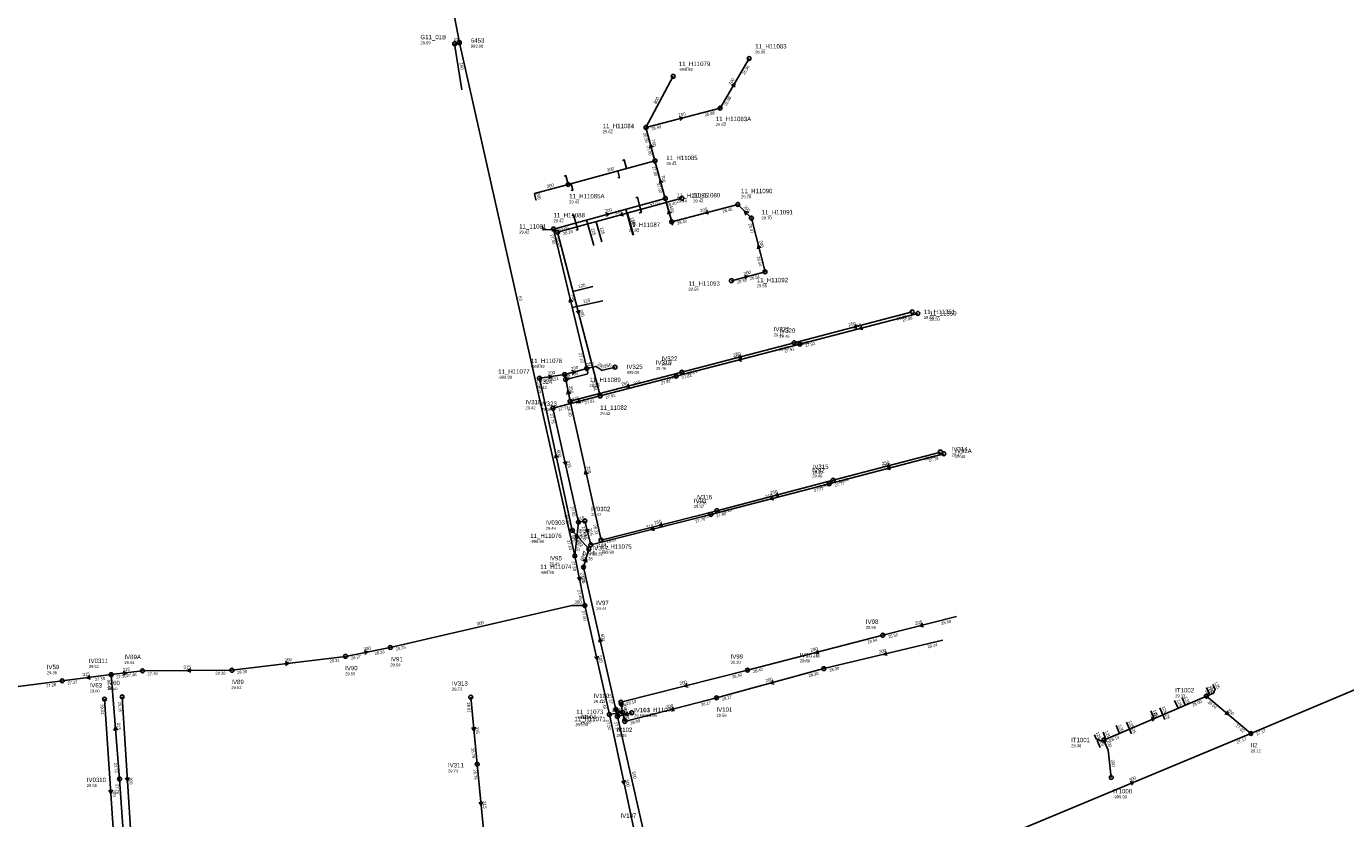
# Model space of a CAD drawing. Header units: metres. Extents: x 179992 to 198392, y 351761 to 369438.
# Tile 19 of 194: x 185247 to 185788, y 353818 to 354142. Entities that reach past the tile are written whole.
import ezdxf

# ---------------------------------------------------------------- set-up
doc = ezdxf.new("R2010")
doc.units = ezdxf.units.M

msp = doc.modelspace()

# ---------------------------------------------------------------- linework, layer by layer
at = {"layer": 'B-WE-RI-GWA-RIOOLLEIDING', "linetype": 'Continuous'}
for points in [[(185476.2, 353905.17), (185486.27, 353860.44)], [(185623.02, 353890.91), (185574.18, 353879.24)], [(185262.03, 353874.25), (185282.08, 353876.79)], [(185294.95, 353878.35), (185282.08, 353876.79)], [(185331.57, 353878.59), (185294.95, 353878.35)], [(185574.18, 353879.24), (185530.18, 353867.27)], [(185486.27, 353860.44), (185498.45, 353803.41)]]:
    msp.add_lwpolyline(points, dxfattribs=at)
at = {"layer": 'B-WE-RI-GWA-RIOOLLEIDING_BETON_300', "linetype": 'Continuous'}
for points in [[(185396.48, 353887.91), (185470.94, 353905.07), (185476.2, 353905.17)], [(185378.15, 353884.29), (185396.48, 353887.91)], [(185749.19, 353852.67), (185837.46, 353889.89)], [(185331.57, 353878.59), (185378.15, 353884.29)], [(185201.59, 353866.5), (185262.03, 353874.25)], [(185491.02, 353865.49), (185491.69, 353861.36)], [(185491.69, 353861.36), (185486.27, 353860.44)], [(185492.59, 353857.58), (185491.69, 353861.36)], [(185653.44, 353812.76), (185749.19, 353852.67)]]:
    msp.add_lwpolyline(points, dxfattribs=at)
at = {"layer": 'B-WE-RI-GWA-RIOOLLEIDING_BETON_500', "linetype": 'Continuous'}
msp.add_lwpolyline([(185476.2, 353905.17), (185472.13, 353925.5)], dxfattribs=at)
at = {"layer": 'B-WE-RI-GWA-RIOOLLEIDING_PVC_200', "linetype": 'Continuous'}
for points in [[(185628.61, 353900.58), (185598.33, 353892.93)], [(185598.33, 353892.93), (185542.88, 353878.63)], [(185542.88, 353878.63), (185491.02, 353865.49)], [(185530.18, 353867.27), (185492.59, 353857.58)], [(185689, 353850), (185731, 353868)], [(185731, 353868), (185749.19, 353852.67)], [(185691.967, 353834.651), (185690.712, 353845.893), (185689, 353850)]]:
    msp.add_lwpolyline(points, dxfattribs=at)
at = {"layer": 'B-WE-RI-GWA-RIOOLLEIDING_PVC_315', "linetype": 'Continuous'}
for points in [[(185285.52, 353834), (185282.08, 353876.79)], [(185429.45, 353867.51), (185432.107, 353840.061)], [(185432.107, 353840.061), (185435.43, 353806.35)], [(185288.23, 353795.13), (185285.52, 353834)]]:
    msp.add_lwpolyline(points, dxfattribs=at)
at = {"layer": 'B-WE-RI-GWA-RIOOLPUT_INSPECTIEPUT'}
for centre in [(185476.2, 353905.17), (185598.33, 353892.93), (185378.15, 353884.29), (185396.48, 353887.91), (185331.57, 353878.59), (185542.88, 353878.63), (185574.18, 353879.24), (185262.03, 353874.25), (185282.08, 353876.79), (185294.95, 353878.35), (185429.45, 353867.51), (185491.02, 353865.49), (185530.18, 353867.27), (185486.27, 353860.44), (185491.69, 353861.36), (185492.59, 353857.58), (185749.19, 353852.67), (185432.11, 353840.06), (185285.52, 353834), (185691.97, 353834.65)]:
    msp.add_circle(centre, 0.8, dxfattribs=at)
at = {"layer": 'B-WE-RI-GWA_STROMINGSRICHTING'}
for points in [[(185474.59, 353916.89), (185474.17, 353915.33), (185473.18, 353916.61)], [(185614.69, 353897.81), (185613.47, 353896.76), (185615.04, 353896.41)], [(185385.76, 353886.53), (185387.32, 353886.1), (185386.04, 353885.11)], [(185571.82, 353886.84), (185570.6, 353885.78), (185572.18, 353885.44)], [(185599.83, 353886.11), (185598.6, 353885.07), (185600.17, 353884.71)], [(185353.34, 353881.98), (185354.86, 353881.44), (185353.52, 353880.55)], [(185481.62, 353884.37), (185481.23, 353882.8), (185480.22, 353884.05)], [(185273.39, 353876.42), (185272.05, 353875.52), (185273.57, 353874.99)], [(185287, 353878.11), (185288.52, 353877.57), (185287.17, 353876.68)], [(185314.7, 353879.2), (185313.26, 353878.47), (185314.7, 353877.76)], [(185553.38, 353874.33), (185552.18, 353873.26), (185553.76, 353872.94)], [(185518.17, 353873.11), (185516.95, 353872.06), (185518.52, 353871.72)], [(185491.88, 353865.09), (185491.35, 353863.42), (185490.34, 353864.84)], [(185512.6, 353863.48), (185511.39, 353862.43), (185512.96, 353862.09)], [(185490.39, 353861.93), (185488.98, 353860.9), (185490.65, 353860.39)], [(185493.26, 353858.13), (185492.14, 353859.47), (185491.74, 353857.77)], [(185708.39, 353859.09), (185710, 353859), (185708.96, 353857.77)], [(185739.46, 353861.81), (185740.1, 353860.33), (185738.53, 353860.71)], [(185284.63, 353854.02), (185283.8, 353855.4), (185283.2, 353853.9)], [(185431.36, 353855.29), (185430.78, 353853.79), (185429.92, 353855.15)], [(185492.76, 353833.48), (185492.36, 353831.92), (185491.36, 353833.18)], [(185699.71, 353832.83), (185701.32, 353832.71), (185700.26, 353831.5)], [(185434.34, 353824.71), (185433.77, 353823.21), (185432.91, 353824.57)]]:
    msp.add_lwpolyline(points, dxfattribs=at)
at = {"layer": 'B-WE-RI-HWA-KOLKAANSLUITLEIDING_PVC', "linetype": 'Continuous'}
for points in [[(185491.921, 354087.387), (185491.842, 354087.676), (185492.277, 354087.795), (185493.256, 354084.202)], [(185468.031, 354080.926), (185467.952, 354081.215), (185468.386, 354081.334), (185469.357, 354077.683)], [(185489.962, 354080.738), (185490.04, 354080.448), (185490.475, 354080.567), (185489.744, 354083.245)], [(185470.79, 354075.512), (185470.869, 354075.222), (185471.304, 354075.341), (185470.573, 354078.019)], [(185497.384, 354072.039), (185497.305, 354072.328), (185497.74, 354072.447), (185498.659, 354069.07)], [(185498.668, 354066.357), (185498.747, 354066.067), (185499.428, 354066.253), (185498.659, 354069.07)], [(185471.262, 354064.902), (185471.183, 354065.192), (185471.617, 354065.31), (185472.537, 354061.931)], [(185459.097, 354060.452), (185458.806, 354060.377), (185459.104, 354059.041), (185462.641, 354059.225), (185463.388, 354059.431)], [(185472.784, 354059.201), (185472.838, 354059), (185473.303, 354059.127), (185472.537, 354061.931)]]:
    msp.add_lwpolyline(points, dxfattribs=at)
at = {"layer": 'B-WE-RI-HWA-KOLKAANSLUITLEIDING_PVC_125', "linetype": 'Continuous'}
for points in [[(185730.968, 353871.507), (185732.129, 353868.797), (185731.971, 353868.402)], [(185711.922, 353863.252), (185713.164, 353860.353)], [(185721.068, 353867.342), (185722.295, 353864.265)], [(185714.001, 353858.399), (185713.164, 353860.353)], [(185688.608, 353853.207), (185689.83, 353850.356)], [(185698.192, 353857.336), (185699.421, 353854.466)], [(185700.255, 353852.52), (185699.421, 353854.466)], [(185687.447, 353846.89), (185686.225, 353849.741), (185686.871, 353850.018)]]:
    msp.add_lwpolyline(points, dxfattribs=at)
at = {"layer": 'B-WE-RI-HWA-RIOOLLEIDING_PVC_125', "linetype": 'Continuous'}
for points in [[(185495.881, 354057.155), (185493.029, 354067.537)], [(185479.878, 354052.684), (185476.964, 354063.141)], [(185512.204, 354060.984), (185511.813, 354062.408)], [(185483.552, 354030.032), (185471.062, 354027.269)]]:
    msp.add_lwpolyline(points, dxfattribs=at)
at = {"layer": 'B-WE-RI-HWA-RIOOLLEIDING_PVC_200', "linetype": 'Continuous'}
for points in [[(185469.357, 354077.683), (185504.97, 354087.346)], [(185456.444, 354071.459), (185456.153, 354071.389), (185455.599, 354073.937), (185469.357, 354077.683)], [(185538.924, 354069.497), (185511.813, 354062.408)], [(185544.501, 354063.92), (185538.924, 354069.497)], [(185550.078, 354041.914), (185544.501, 354063.92)], [(185536.312, 354038.247), (185550.078, 354041.914)]]:
    msp.add_lwpolyline(points, dxfattribs=at)
at = {"layer": 'B-WE-RI-HWA-RIOOLLEIDING_PVC_250', "linetype": 'Continuous'}
for points in [[(185610.361, 354025.466), (185562, 354012.8)], [(185562, 354012.8), (185515.99, 354000.75)], [(185515.99, 354000.75), (185470.17, 353988.84)], [(185468.37, 353997.75), (185470.17, 353988.84)], [(185470.17, 353988.84), (185482.86, 353931.93)], [(185621.93, 353968.04), (185577.97, 353956.45)], [(185577.97, 353956.45), (185530.28, 353943.99)], [(185530.28, 353943.99), (185482.86, 353931.93)]]:
    msp.add_lwpolyline(points, dxfattribs=at)
at = {"layer": 'B-WE-RI-HWA-RIOOLPUT_INSPECTIEPUT'}
for centre in [(185469.36, 354077.68), (185538.92, 354069.5), (185544.5, 354063.92), (185550.08, 354041.91), (185536.31, 354038.25), (185562, 354012.8), (185468.37, 353997.75), (185515.99, 354000.75), (185470.17, 353988.84), (185621.93, 353968.04), (185577.97, 353956.45), (185530.28, 353943.99), (185482.86, 353931.93)]:
    msp.add_circle(centre, 0.8, dxfattribs=at)
at = {"layer": 'B-WE-RI-HWA_STROMINGSRICHTING'}
for points in [[(185526.58, 354067.01), (185525.37, 354065.95), (185526.94, 354065.62)], [(185543.37, 354066.16), (185541.71, 354066.71), (185542.26, 354065.05)], [(185548.34, 354051.7), (185547.29, 354052.92), (185546.95, 354051.34)], [(185541.62, 354040.41), (185543.2, 354040.08), (185541.99, 354039.01)], [(185587.39, 354020.19), (185586.18, 354019.13), (185587.76, 354018.8)], [(185540.21, 354007.84), (185538.99, 354006.78), (185540.57, 354006.44)], [(185470.34, 353991.92), (185469.27, 353993.3), (185468.81, 353991.61)], [(185494.29, 353995.85), (185493.08, 353994.8), (185494.65, 353994.46)], [(185601.16, 353963.31), (185599.95, 353962.24), (185601.53, 353961.92)], [(185477.53, 353959.14), (185476.52, 353960.39), (185476.13, 353958.82)], [(185555.34, 353951.28), (185554.12, 353950.22), (185555.7, 353949.89)], [(185507.79, 353939.01), (185506.57, 353937.96), (185508.14, 353937.62)]]:
    msp.add_lwpolyline(points, dxfattribs=at)
at = {"layer": 'B-WE-RI-PERSLEIDING-RIOOLPUT_INSPECTIEPUT'}
for centre in [(185424.79, 354135.8), (185472.13, 353925.5)]:
    msp.add_circle(centre, 0.8, dxfattribs=at)
at = {"layer": 'B-WE-RI-PERSLEIDING_PP_63', "linetype": 'Continuous'}
for points in [[(185424.79, 354135.8), (185414.66, 354189.25)], [(185422.86, 354135.36), (185424.79, 354135.8)], [(185472.13, 353925.5), (185424.79, 354135.8)]]:
    msp.add_lwpolyline(points, dxfattribs=at)
at = {"layer": 'B-WE-RI-RIOOLLEIDING_BETON_200', "linetype": 'Continuous'}
msp.add_lwpolyline([(185279.33, 353866.73), (185284.59, 353789.4)], dxfattribs=at)
at = {"layer": 'B-WE-RI-RIOOLLEIDING_BETON_300', "linetype": 'Continuous'}
msp.add_lwpolyline([(185286.58, 353867.7), (185290.93, 353798.58)], dxfattribs=at)
at = {"layer": 'B-WE-RI-RIOOLPUT_INSPECTIEPUT'}
for centre in [(185610.36, 354025.47), (185612.71, 354024.85), (185731, 353868), (185279.33, 353866.73), (185286.58, 353867.7), (185689, 353850)]:
    msp.add_circle(centre, 0.8, dxfattribs=at)
at = {"layer": 'B-WE-RI-SWA-RIOOLLEIDING_BETON_400', "linetype": 'Continuous'}
msp.add_lwpolyline([(185511.813, 354062.408), (185509.209, 354071.961)], dxfattribs=at)
at = {"layer": 'B-WE-RI-SWA-RIOOLLEIDING_BETON_500', "linetype": 'Continuous'}
for points in [[(185495.42, 353861.165), (185489.58, 353859.603)], [(185500.628, 353810.803), (185489.58, 353859.603)]]:
    msp.add_lwpolyline(points, dxfattribs=at)
at = {"layer": 'B-WE-RI-SWA-RIOOLLEIDING_BETON_600', "linetype": 'Continuous'}
for points in [[(185471.089, 353935.89), (185457.606, 353998.265)], [(185477.865, 353928.292), (185471.089, 353935.89)], [(185475.681, 353920.812), (185477.865, 353928.292)], [(185488.916, 353862.53), (185475.681, 353920.812)]]:
    msp.add_lwpolyline(points, dxfattribs=at)
at = {"layer": 'B-WE-RI-SWA-RIOOLLEIDING_BETON_700', "linetype": 'Continuous'}
for points in [[(185531.693, 354108.994), (185543.585, 354129.329)], [(185501.272, 354101.075), (185531.693, 354108.994)], [(185504.97, 354087.346), (185501.272, 354101.075)], [(185509.209, 354071.961), (185504.97, 354087.346)], [(185463.388, 354059.431), (185509.209, 354071.961)], [(185477.017, 354002.308), (185463.388, 354059.431)], [(185457.606, 353998.265), (185467.967, 353999.798)], [(185467.967, 353999.798), (185477.017, 354002.308)], [(185477.017, 354002.308), (185477.184, 354001.67), (185477.303, 354001.088), (185477.4, 354000.554), (185477.341, 354000.208), (185477.114, 353999.933), (185476.44, 353999.761), (185468.37, 353997.75)]]:
    msp.add_lwpolyline(points, dxfattribs=at)
at = {"layer": 'B-WE-RI-SWA-RIOOLLEIDING_BETON_800', "linetype": 'Continuous'}
msp.add_lwpolyline([(185512.433, 354122.034), (185501.272, 354101.075)], dxfattribs=at)
at = {"layer": 'B-WE-RI-SWA-RIOOLLEIDING_PP_250', "linetype": 'Continuous'}
msp.add_lwpolyline([(185477.017, 354002.308), (185480.594, 354003.146), (185480.874, 354003.148), (185483.261, 354001.493), (185483.535, 354001.518), (185488.588, 354002.813)], dxfattribs=at)
at = {"layer": 'B-WE-RI-SWA-RIOOLLEIDING_PP_600', "linetype": 'Continuous'}
msp.add_lwpolyline([(185489.58, 353859.603), (185488.916, 353862.53)], dxfattribs=at)
at = {"layer": 'B-WE-RI-SWA-RIOOLLEIDING_PVC_250', "linetype": 'Continuous'}
msp.add_lwpolyline([(185468.37, 353997.75), (185467.967, 353999.798)], dxfattribs=at)
at = {"layer": 'B-WE-RI-SWA-RIOOLPUT_INSPECTIEPUT'}
for centre in [(185543.58, 354129.33), (185512.43, 354122.03), (185531.69, 354108.99), (185501.27, 354101.08), (185504.97, 354087.35), (185509.21, 354071.96), (185463.39, 354059.43), (185511.81, 354062.41), (185457.61, 353998.27), (185467.97, 353999.8), (185477.02, 354002.31), (185488.59, 354002.81), (185471.09, 353935.89), (185477.86, 353928.29), (185475.68, 353920.81), (185488.92, 353862.53), (185489.58, 353859.6), (185495.42, 353861.16)]:
    msp.add_circle(centre, 0.8, dxfattribs=at)
at = {"layer": 'B-WE-RI-SWA_STROMINGSRICHTING'}
for points in [[(185536.29, 354118.28), (185537.64, 354119.16), (185537.53, 354117.55)], [(185514.91, 354105.37), (185516.48, 354105.03), (185515.27, 354103.97)], [(185504.19, 354093.01), (185503.12, 354094.21), (185502.8, 354092.63)], [(185508.17, 354078.46), (185507.09, 354079.65), (185506.78, 354078.07)], [(185484.72, 354066.01), (185486.3, 354065.7), (185485.1, 354064.62)], [(185511.67, 354065.88), (185510.51, 354067.18), (185510.17, 354065.47)], [(185471.24, 354029.64), (185470.2, 354030.87), (185469.84, 354029.3)], [(185461.26, 353999.53), (185462.79, 353999.03), (185461.47, 353998.11)], [(185470.78, 354001.39), (185472.49, 354001.05), (185471.2, 353999.88)], [(185465.36, 353965.82), (185464.35, 353967.08), (185463.95, 353965.52)], [(185475.59, 353923.27), (185476.77, 353924.55), (185477.08, 353922.84)], [(185483.32, 353890.43), (185482.3, 353891.67), (185481.92, 353890.11)], [(185490.35, 353859.72), (185489.25, 353861.07), (185488.83, 353859.37)], [(185493.81, 353861.54), (185492.5, 353860.38), (185494.21, 353860.03)]]:
    msp.add_lwpolyline(points, dxfattribs=at)
at = {"layer": 'B-WE-RI-VWA-PERCEELAANSLUITLEIDING_PVC_125', "linetype": 'Continuous'}
for points in [[(185496.202, 354056.897), (185493.725, 354065.957)], [(185483.205, 354054.176), (185480.866, 354062.443)], [(185479.499, 354035.808), (185471.339, 354033.852)], [(185733.63, 353872.747), (185734.558, 353870.851), (185733.91, 353869.233), (185731, 353868)], [(185717.964, 353866.137), (185719.347, 353862.993)], [(185708.21, 353861.903), (185709.571, 353858.804)], [(185693.939, 353855.912), (185695.364, 353852.727)], [(185685.104, 353852.154), (185685.84, 353850.431), (185686.871, 353850.018), (185687.982, 353849.573), (185689, 353850)]]:
    msp.add_lwpolyline(points, dxfattribs=at)
at = {"layer": 'B-WE-RI-VWA-POMPPUT'}
msp.add_circle((185422.86, 354135.36), 0.8, dxfattribs=at)
at = {"layer": 'B-WE-RI-VWA-RIOOLLEIDING', "linetype": 'Continuous'}
for points in [[(185425.8, 354116.48), (185422.86, 354135.36)], [(185564.33, 354012.23), (185513.68, 353999.11)], [(185472.13, 353925.5), (185473.6, 353939.27)]]:
    msp.add_lwpolyline(points, dxfattribs=at)
at = {"layer": 'B-WE-RI-VWA-RIOOLLEIDING_PVC_200', "linetype": 'Continuous'}
for points in [[(185516.018, 354072.05), (185465.03, 354058.115)], [(185465.03, 354058.115), (185482.476, 353991.011)]]:
    msp.add_lwpolyline(points, dxfattribs=at)
at = {"layer": 'B-WE-RI-VWA-RIOOLLEIDING_PVC_250', "linetype": 'Continuous'}
msp.add_lwpolyline([(185612.714, 354024.85), (185564.33, 354012.23)], dxfattribs=at)
at = {"layer": 'B-WE-RI-VWA-RIOOLLEIDING_PVC_315', "linetype": 'Continuous'}
for points in [[(185513.68, 353999.11), (185482.476, 353991.011)], [(185482.476, 353991.011), (185463.16, 353985.96)], [(185463.16, 353985.96), (185473.6, 353939.27)], [(185623.37, 353967.32), (185576.36, 353955.01)], [(185527.83, 353942.45), (185576.36, 353955.01)], [(185473.6, 353939.27), (185476.2, 353939.76)], [(185478.64, 353930), (185476.2, 353939.76)], [(185527.83, 353942.45), (185478.64, 353930)]]:
    msp.add_lwpolyline(points, dxfattribs=at)
at = {"layer": 'B-WE-RI-VWA-RIOOLPUT_INSPECTIEPUT'}
for centre in [(185516.02, 354072.05), (185465.03, 354058.11), (185564.33, 354012.23), (185513.68, 353999.11), (185482.48, 353991.01), (185463.16, 353985.96), (185623.37, 353967.32), (185576.36, 353955.01), (185473.6, 353939.27), (185476.2, 353939.76), (185527.83, 353942.45), (185478.64, 353930)]:
    msp.add_circle(centre, 0.8, dxfattribs=at)
at = {"layer": 'B-WE-RI-VWA_STROMINGSRICHTING'}
for points in [[(185491.72, 354066.16), (185490.52, 354065.08), (185492.1, 354064.77)], [(185474.09, 354026.14), (185473.75, 354024.56), (185472.69, 354025.78)], [(185589.73, 354019.6), (185588.52, 354018.54), (185590.1, 354018.21)], [(185540.22, 354006.73), (185539.01, 354005.67), (185540.58, 354005.33)], [(185474.03, 353989.55), (185472.82, 353988.49), (185474.39, 353988.15)], [(185468.77, 353964.18), (185468.38, 353962.61), (185467.36, 353963.86)], [(185601.08, 353962.23), (185599.86, 353961.17), (185601.44, 353960.83)], [(185553.31, 353949.79), (185552.09, 353948.73), (185553.67, 353948.39)], [(185472.3, 353933.89), (185472.86, 353932.39), (185473.73, 353933.74)], [(185477.77, 353936.45), (185477.42, 353934.88), (185476.37, 353936.1)], [(185504.45, 353937.28), (185503.23, 353936.22), (185504.81, 353935.88)]]:
    msp.add_lwpolyline(points, dxfattribs=at)
at = {"layer": 'B-WE-RI_STROMINGSRICHTING'}
for points in [[(185289.38, 353834.62), (185288.76, 353833.14), (185287.95, 353834.53)], [(185282.58, 353829.55), (185281.96, 353828.07), (185281.14, 353829.45)]]:
    msp.add_lwpolyline(points, dxfattribs=at)

# ---------------------------------------------------------------- texts
at = {"layer": 'B-WE-RI-GWA_AFM'}
for s, rotation, p in [('500', -78.68, (185474.62, 353917.03)), ('300', 1.09, (185471.99, 353905.87)), ('300', 12.98, (185432.01, 353896.92)), ('200', 14.18, (185611.76, 353897.13)), ('300', 11.17, (185385.63, 353886.55)), ('200', 14.46, (185568.9, 353886.16)), ('200', 13.44, (185596.9, 353885.45)), ('315', 6.91, (185286.87, 353878.15)), ('315', 0.38, (185311.7, 353879.25)), ('300', 6.98, (185353.22, 353882.02)), ('500', -77.31, (185481.65, 353884.52)), ('315', 7.22, (185270.42, 353876.12)), ('200', 14.22, (185515.25, 353872.44)), ('200', 15.22, (185550.48, 353873.6)), ('300', 9.63, (185487.32, 353861.43)), ('300', -80.79, (185491.88, 353865.09)), ('200', 14.46, (185509.68, 353862.82)), ('300', -76.61, (185492.54, 353861.18)), ('200', 23.2, (185708.26, 353859.09)), ('200', -40.12, (185739.41, 353861.94)), ('315', -85.4, (185284.45, 353857.03)), ('315', -84.47, (185431.4, 353855.42)), ('200', -67.37, (185689.99, 353849.68)), ('200', -83.63, (185691.95, 353841.93)), ('500', -77.94, (185492.79, 353833.63)), ('300', 22.63, (185699.57, 353832.84)), ('315', -84.37, (185434.39, 353824.86))]:
    msp.add_text(s, height=1.3, rotation=rotation, dxfattribs=at).set_placement(p)
at = {"layer": 'B-WE-RI-GWA_BOB'}
for s, rotation, p in [('27.59', -78.68, (185470.76, 353923.19)), ('27.49', -78.68, (185473.1, 353911.48)), ('27.60', -77.31, (185474.88, 353902.82)), ('28.58', 14.18, (185622.46, 353897.17)), ('28.54', 14.46, (185592.19, 353889.49)), ('28.52', 14.18, (185600.71, 353891.67)), ('28.27', 11.17, (185380.46, 353882.91)), ('28.26', 11.17, (185390.16, 353884.83)), ('28.25', 12.98, (185398.83, 353886.61)), ('28.34', 13.44, (185616.82, 353887.58)), ('28.31', 6.98, (185371.62, 353881.68)), ('28.40', 14.46, (185545.27, 353877.39)), ('28.30', 13.44, (185576.54, 353877.95)), ('27.37', 7.22, (185264.24, 353872.72)), ('27.50', 7.22, (185275.56, 353874.15)), ('27.49', -85.4, (185280.45, 353874.65)), ('27.50', 6.91, (185284.28, 353875.24)), ('27.48', 6.91, (185288.42, 353875.74)), ('27.48', 0.38, (185296.96, 353876.56)), ('28.38', 0.38, (185324.78, 353876.75)), ('28.38', 6.98, (185333.77, 353877.05)), ('28.40', 14.22, (185536.73, 353875.21)), ('28.30', 15.22, (185568.09, 353875.72)), ('27.28', 7.31, (185255.51, 353871.6)), ('28.81', -84.47, (185427.85, 353865.35)), ('27.48', -77.31, (185483.02, 353866.68)), ('28.10', 14.22, (185493.4, 353864.24)), ('28.17', 14.46, (185524.04, 353863.83)), ('28.17', 15.22, (185532.58, 353866.06)), ('28.00', 23.2, (185725.46, 353863.67)), ('28.00', -40.12, (185731.37, 353865.33)), ('27.50', -77.94, (185484.93, 353858.11)), ('28.00', 14.46, (185494.98, 353856.34)), ('27.92', -40.12, (185742.83, 353855.68)), ('27.17', 22.86, (185751.73, 353851.79)), ('28.10', 23.2, (185691.55, 353849.13)), ('27.17', 22.63, (185743.61, 353848.39)), ('28.79', -84.47, (185429.66, 353846.66)), ('27.76', -85.4, (185283.18, 353840.63)), ('28.79', -84.37, (185430.51, 353837.89)), ('27.76', -86.01, (185283.86, 353831.88))]:
    msp.add_text(s, height=1.2, rotation=rotation, dxfattribs=at).set_placement(p)
at = {"layer": 'B-WE-RI-GWA_PUTDEKSELNIVEAU'}
for s, p in [('29.44', (185480.9, 353903.23)), ('29.56', (185591.41, 353895.55)), ('29.52', (185272.94, 353879.52)), ('29.54', (185287.5, 353881.1)), ('29.59', (185396.48, 353880.17)), ('30.20', (185535.96, 353881.25)), ('29.60', (185564.38, 353881.86)), ('29.38', (185255.69, 353876.97)), ('29.55', (185377.98, 353876.55)), ('29.62', (185331.32, 353870.86)), ('29.73', (185421.75, 353870.24)), ('29.42', (185479.79, 353865.16)), ('29.50', (185496.4, 353859.34)), ('29.56', (185530.18, 353859.53)), ('29.40', (185474.37, 353856.5)), ('29.35', (185489.2, 353851.25)), ('29.12', (185749.19, 353844.93)), ('29.73', (185420.13, 353836.7)), ('29.55', (185272.09, 353830.73)), ('-999.99', (185692.8, 353826.08))]:
    msp.add_text(s, height=1.2, dxfattribs=at).set_placement(p)
at = {"layer": 'B-WE-RI-GWA_PUTNUMMER'}
for s, p in [('IV97', (185480.9, 353905.27)), ('IV98', (185591.41, 353897.59)), ('IV89A', (185287.5, 353883.14)), ('IV99', (185535.96, 353883.29)), ('IV101B', (185564.38, 353883.9)), ('IV59', (185255.69, 353879.01)), ('IV0311', (185272.94, 353881.56)), ('IV90', (185377.98, 353878.59)), ('IV91', (185396.48, 353882.21)), ('IV89', (185331.32, 353872.9)), ('IV313', (185421.75, 353872.28)), ('IV100', (185479.79, 353867.2)), ('IV103', (185496.4, 353861.38)), ('IV101', (185530.18, 353861.57)), ('IV104', (185474.37, 353858.54)), ('IV102', (185489.2, 353853.29)), ('II2', (185749.19, 353846.97)), ('IV311', (185420.13, 353838.74)), ('IV0310', (185272.09, 353832.77)), ('IT1000', (185692.8, 353828.12)), ('IV107', (185490.83, 353818.08))]:
    msp.add_text(s, height=1.8, dxfattribs=at).set_placement(p)
at = {"layer": 'B-WE-RI-HWA_AFM'}
for s, rotation, p in [('200', 15.18, (185485.45, 354082.85)), ('200', -77.73, (185456.31, 354074.35)), ('200', 15.23, (185460.78, 354076.16)), ('200', -45, (185541.16, 354068.36)), ('125', -74.64, (185494.8, 354064.05)), ('200', 14.65, (185523.66, 354066.29)), ('125', -74.43, (185478.75, 354059.62)), ('200', -75.78, (185547.66, 354054.6)), ('200', 14.92, (185541.49, 354040.44)), ('125', 12.47, (185475.63, 354029.07)), ('250', 14.68, (185584.47, 354019.47)), ('250', 14.68, (185537.29, 354007.13)), ('250', -78.58, (185469.72, 353994.97)), ('250', 14.57, (185491.37, 353995.13)), ('250', -77.43, (185476.93, 353962.08)), ('250', 14.77, (185598.24, 353962.6)), ('250', 14.64, (185552.41, 353950.57)), ('250', 14.27, (185504.85, 353938.35)), ('125', -66.81, (185731.65, 353871.9)), ('125', -66.81, (185712.65, 353863.56)), ('125', -68.26, (185721.83, 353867.54)), ('125', -66.82, (185698.92, 353857.65)), ('125', -66.81, (185713.69, 353861.12)), ('125', -66.8, (185689.33, 353853.53)), ('125', -66.8, (185699.95, 353855.24)), ('125', -66.8, (185686.95, 353850.06))]:
    msp.add_text(s, height=1.3, rotation=rotation, dxfattribs=at).set_placement(p)
at = {"layer": 'B-WE-RI-HWA_BOB'}
for s, rotation, p in [('28.40', 14.65, (185514.2, 354061.17)), ('28.45', 14.65, (185532.8, 354066.04)), ('28.47', -75.78, (185543.25, 354061.54)), ('28.54', -75.78, (185546.66, 354048.06)), ('28.58', 14.92, (185538.71, 354037.02)), ('28.54', 14.92, (185543.97, 354038.42)), ('28.39', 14.68, (185604.24, 354022)), ('28.26', 14.68, (185555.88, 354009.34)), ('28.31', 14.68, (185564.39, 354011.57)), ('28.20', 14.57, (185509.86, 353997.3)), ('28.21', 14.68, (185518.38, 353999.52)), ('28.18', 14.57, (185472.56, 353987.6)), ('28.20', -77.43, (185468.85, 353986.5)), ('28.34', 14.77, (185615.81, 353964.57)), ('28.30', 14.64, (185571.85, 353952.99)), ('28.30', 14.77, (185580.36, 353955.22)), ('28.23', 14.64, (185532.67, 353942.75)), ('28.26', 14.27, (185524.13, 353940.57)), ('28.22', -77.43, (185479.62, 353938.18)), ('28.22', 14.27, (185485.24, 353930.68))]:
    msp.add_text(s, height=1.2, rotation=rotation, dxfattribs=at).set_placement(p)
at = {"layer": 'B-WE-RI-HWA_PUTDEKSELNIVEAU'}
for s, p in [('29.43', (185469.78, 354069.96)), ('29.78', (185540.25, 354072.07)), ('29.70', (185548.66, 354063.38)), ('29.56', (185546.68, 354035.58)), ('29.56', (185518.69, 354034.15)), ('29.46', (185553.64, 354015.42)), ('29.44', (185507.63, 354003.37)), ('29.42', (185456.46, 353993.89)), ('29.46', (185458.27, 353984.9)), ('29.47', (185626.59, 353966.26)), ('29.40', (185569.61, 353959.07)), ('29.36', (185521.92, 353946.61)), ('29.32', (185479.41, 353925.66))]:
    msp.add_text(s, height=1.2, dxfattribs=at).set_placement(p)
at = {"layer": 'B-WE-RI-HWA_PUTNUMMER'}
for s, p in [('11_H11090', (185540.25, 354074.11)), ('11_H11085A', (185469.78, 354072)), ('11_H11091', (185548.66, 354065.42)), ('11_H11093', (185518.69, 354036.19)), ('11_H11092', (185546.68, 354037.62)), ('IV321', (185553.64, 354017.46)), ('IV322', (185507.63, 354005.41)), ('IV324', (185456.46, 353995.93)), ('IV323', (185458.27, 353986.94)), ('IV314', (185626.59, 353968.3)), ('IV315', (185569.61, 353961.11)), ('IV316', (185521.92, 353948.65)), ('IV317', (185479.41, 353927.7))]:
    msp.add_text(s, height=1.8, dxfattribs=at).set_placement(p)
at = {"layer": 'B-WE-RI-PERSLEIDING_AFM'}
for rotation, p in [(12.84, (185422.64, 354136.14)), (-77.31, (185448.98, 354031.83))]:
    msp.add_text('63', height=1.3, rotation=rotation, dxfattribs=at).set_placement(p)
at = {"layer": 'B-WE-RI-PERSLEIDING_BOB'}
msp.add_text('27.63', height=1.2, rotation=-77.31, dxfattribs=at).set_placement((185468.88, 353931.74))
at = {"layer": 'B-WE-RI-PERSLEIDING_PUTDEKSELNIVEAU'}
for s, p in [('999.00', (185429.5, 354133.78)), ('29.43', (185461.67, 353921.56))]:
    msp.add_text(s, height=1.2, dxfattribs=at).set_placement(p)
at = {"layer": 'B-WE-RI-PERSLEIDING_PUTNUMMER'}
for s, p in [('6453', (185429.5, 354135.82)), ('IV95', (185461.67, 353923.6))]:
    msp.add_text(s, height=1.8, dxfattribs=at).set_placement(p)
at = {"layer": 'B-WE-RI-SWA_AFM'}
for s, rotation, p in [('700', 59.68, (185536.19, 354118.21)), ('800', 61.96, (185505.44, 354110.55)), ('700', 14.59, (185514.77, 354105.38)), ('700', -74.92, (185503.47, 354095.92)), ('700', -74.6, (185507.42, 354081.36)), ('400', -74.75, (185510.86, 354068.89)), ('700', 15.29, (185484.59, 354066.03)), ('700', -76.58, (185470.6, 354032.59)), ('250', 13.19, (185477.12, 354003.13)), ('250', -34.74, (185481.23, 354003.83)), ('250', 14.37, (185484.35, 354002.54)), ('700', 8.42, (185461.12, 353999.58)), ('250', -78.87, (185468.64, 354000.46)), ('700', 13.99, (185470.7, 353999.13)), ('700', 15.5, (185470.78, 354001.41)), ('600', -77.8, (185464.78, 353968.76)), ('600', -48.27, (185474.04, 353933.77)), ('600', 73.72, (185475.58, 353923.28)), ('600', -77.21, (185482.71, 353893.36)), ('600', -77.22, (185489.67, 353862.77)), ('500', 14.97, (185490.8, 353860.72)), ('500', -77.24, (185495.53, 353836.89))]:
    msp.add_text(s, height=1.3, rotation=rotation, dxfattribs=at).set_placement(p)
at = {"layer": 'B-WE-RI-SWA_BOB'}
for s, rotation, p in [('26.96', 59.68, (185541.71, 354122.55)), ('26.98', 59.68, (185534.26, 354109.81)), ('26.98', 14.59, (185525.57, 354105.54)), ('26.99', 14.59, (185503.66, 354099.84)), ('26.99', -74.92, (185500.05, 354098.68)), ('27.00', -74.92, (185501.46, 354093.44)), ('27.00', -74.6, (185503.77, 354084.94)), ('27.02', -74.6, (185505.67, 354078.04)), ('27.02', 15.29, (185503.12, 354068.43)), ('27.05', 15.29, (185465.79, 354058.22)), ('27.05', -76.58, (185462.1, 354057.07)), ('27.10', -76.58, (185473.69, 354008.5)), ('27.12', 8.42, (185459.85, 353996.78)), ('27.11', 8.42, (185461.5, 353997.02)), ('27.12', -77.8, (185456.27, 353995.93)), ('27.19', -77.8, (185467.89, 353942.16)), ('26.72', -48.27, (185471.08, 353933.2)), ('26.72', -48.27, (185472, 353932.17)), ('27.21', -77.21, (185474.37, 353918.46)), ('27.27', -77.21, (185485.65, 353868.76)), ('27.27', -77.24, (185488.27, 353857.25))]:
    msp.add_text(s, height=1.2, rotation=rotation, dxfattribs=at).set_placement(p)
at = {"layer": 'B-WE-RI-SWA_PUTDEKSELNIVEAU'}
for s, p in [('26.96', (185546.06, 354131.4)), ('-999.99', (185514.76, 354124.19)), ('29.62', (185529.89, 354101.6)), ('29.62', (185483.55, 354098.72)), ('29.43', (185509.61, 354085.65)), ('29.44', (185513.85, 354070.26)), ('29.42', (185463.39, 354062.19)), ('29.80', (185494.22, 354058.23)), ('-999.99', (185440.71, 353998.08)), ('-999.99', (185454.09, 354002.47)), ('999.00', (185493.39, 354000.04)), ('29.46', (185478.1, 353994.69)), ('-999.99', (185453.85, 353930.77)), ('-999.99', (185482.56, 353926.35)), ('-999.99', (185457.92, 353918.04)), ('-999.99', (185472.7, 353858.59)), ('-999.99', (185500.08, 353859.39)), ('-999.99', (185471.92, 353855.67))]:
    msp.add_text(s, height=1.2, dxfattribs=at).set_placement(p)
at = {"layer": 'B-WE-RI-SWA_PUTNUMMER'}
for s, p in [('11_H11083', (185546.06, 354133.44)), ('11_H11079', (185514.76, 354126.23)), ('11_H11084', (185483.55, 354100.76)), ('11_H11083A', (185529.89, 354103.64)), ('11_H11085', (185509.61, 354087.69)), ('11_H11086', (185513.85, 354072.3)), ('11_H11088', (185463.39, 354064.23)), ('11_H11087', (185494.22, 354060.27)), ('11_H11078', (185454.09, 354004.51)), ('IV325', (185493.39, 354002.08)), ('11_H11077', (185440.71, 354000.12)), ('11_H11089', (185478.1, 353996.73)), ('11_H11076', (185453.85, 353932.81)), ('11_H11075', (185482.56, 353928.39)), ('11_H11074', (185457.92, 353920.08)), ('11_H11072', (185500.08, 353861.43)), ('11_H11071', (185471.92, 353857.71)), ('11_11073', (185472.7, 353860.63))]:
    msp.add_text(s, height=1.8, dxfattribs=at).set_placement(p)
at = {"layer": 'B-WE-RI-VWA_AFM'}
for s, rotation, p in [('160', -81.15, (185424.86, 354127.56)), ('200', 15.29, (185488.83, 354065.44)), ('125', -74.71, (185495.31, 354063.14)), ('125', -74.2, (185482.36, 354060.02)), ('125', 13.48, (185473.72, 354035.23)), ('200', -75.43, (185474.11, 354026.26)), ('250', 14.62, (185586.8, 354018.88)), ('315', 14.52, (185537.29, 354006.01)), ('315', 14.55, (185496.37, 353995.41)), ('315', 14.65, (185471.1, 353988.85)), ('315', -77.4, (185468.79, 353964.33)), ('315', 14.67, (185598.15, 353961.5)), ('315', 14.51, (185550.38, 353949.07)), ('315', 10.67, (185473.23, 353939.99)), ('315', 83.91, (185471.91, 353930.9)), ('315', -75.96, (185477.8, 353936.56)), ('315', 14.2, (185501.53, 353936.6)), ('125', 22.96, (185730.71, 353868.75)), ('125', 68.17, (185732.93, 353868.88)), ('125', -63.92, (185734.11, 353873.56)), ('125', -66.26, (185718.75, 353866.31)), ('125', -66.29, (185708.98, 353862.09)), ('125', -66.87, (185685.58, 353853.03)), ('125', -65.9, (185694.73, 353856.07))]:
    msp.add_text(s, height=1.3, rotation=rotation, dxfattribs=at).set_placement(p)
at = {"layer": 'B-WE-RI-VWA_BOB'}
for s, rotation, p in [('28.40', 15.29, (185509.93, 354068.52)), ('28.23', 15.29, (185467.43, 354056.91)), ('28.23', -75.43, (185463.79, 354055.73)), ('27.99', 14.62, (185606.59, 354021.39)), ('27.91', 14.52, (185558.2, 354008.78)), ('27.92', 14.62, (185566.72, 354010.99)), ('27.83', 14.52, (185516.07, 353997.87)), ('27.84', -75.43, (185479.02, 353997.14)), ('27.81', 14.55, (185507.55, 353995.66)), ('27.81', 14.65, (185476.35, 353987.55)), ('27.81', 14.55, (185484.86, 353989.77)), ('27.76', -77.4, (185461.84, 353983.62)), ('27.77', 14.65, (185465.55, 353984.72)), ('27.78', 14.67, (185617.25, 353963.86)), ('27.77', 14.67, (185578.75, 353953.78)), ('27.77', 14.51, (185570.23, 353951.56)), ('27.65', -77.4, (185470.36, 353945.51)), ('27.70', 14.2, (185521.68, 353939.04)), ('27.69', 14.51, (185530.22, 353941.21)), ('27.69', 83.91, (185474.67, 353932.32)), ('27.69', -75.96, (185474.94, 353937.38)), ('27.65', -75.96, (185475.24, 353936.16)), ('27.59', 83.91, (185474.13, 353927.3)), ('27.63', 14.2, (185481.02, 353928.75))]:
    msp.add_text(s, height=1.2, rotation=rotation, dxfattribs=at).set_placement(p)
at = {"layer": 'B-WE-RI-VWA_PUTDEKSELNIVEAU'}
for s, p in [('29.09', (185408.85, 354135.17)), ('29.42', (185520.65, 354070.35)), ('29.42', (185449.35, 354057.57)), ('29.46', (185555.97, 354014.85)), ('29.46', (185505.32, 354001.73)), ('29.42', (185451.89, 353985.56)), ('29.43', (185482.48, 353983.27)), ('29.48', (185628.03, 353965.54)), ('29.46', (185569.44, 353957.63)), ('29.37', (185520.91, 353945.07)), ('29.47', (185478.81, 353941.75)), ('29.49', (185460.16, 353936.16)), ('29.38', (185475.25, 353923.67))]:
    msp.add_text(s, height=1.2, dxfattribs=at).set_placement(p)
at = {"layer": 'B-WE-RI-VWA_PUTNUMMER'}
for s, p in [('G11_01B', (185408.85, 354137.21)), ('11_11080', (185520.65, 354072.39)), ('11_11081', (185449.35, 354059.61)), ('IV320', (185555.97, 354016.89)), ('IV319', (185505.32, 354003.77)), ('IV318', (185451.89, 353987.6)), ('11_11082', (185482.48, 353985.31)), ('IV92A', (185628.03, 353967.58)), ('IV92', (185569.44, 353959.67)), ('IV0302', (185478.81, 353943.79)), ('IV93', (185520.91, 353947.11)), ('IV0303', (185460.16, 353938.2)), ('IV94', (185475.25, 353925.71))]:
    msp.add_text(s, height=1.8, dxfattribs=at).set_placement(p)
at = {"layer": 'B-WE-RI_AFM'}
for s, rotation, p in [('300', -86.4, (185289.43, 353834.74)), ('200', -86.11, (185282.62, 353829.68))]:
    msp.add_text(s, height=1.3, rotation=rotation, dxfattribs=at).set_placement(p)
at = {"layer": 'B-WE-RI_BOB'}
for s, rotation, p in [('29.03', -86.11, (185277.67, 353864.61)), ('29.35', -86.4, (185284.91, 353865.59))]:
    msp.add_text(s, height=1.2, rotation=rotation, dxfattribs=at).set_placement(p)
at = {"layer": 'B-WE-RI_PUTDEKSELNIVEAU'}
for s, p in [('29.54', (185615.16, 354022.53)), ('29.50', (185617.51, 354021.91)), ('29.80', (185273.24, 353869.48)), ('29.50', (185280.49, 353870.45)), ('29.33', (185718.2, 353867.46)), ('29.36', (185675.56, 353847.06))]:
    msp.add_text(s, height=1.2, dxfattribs=at).set_placement(p)
at = {"layer": 'B-WE-RI_PUTNUMMER'}
for s, p in [('11_H11351', (185615.16, 354024.57)), ('11_11350', (185617.51, 354023.95)), ('IV60', (185280.49, 353872.49)), ('IV63', (185273.24, 353871.52)), ('IT1002', (185718.2, 353869.5)), ('IT1001', (185675.56, 353849.1))]:
    msp.add_text(s, height=1.8, dxfattribs=at).set_placement(p)

doc.saveas('drawing.dxf')
